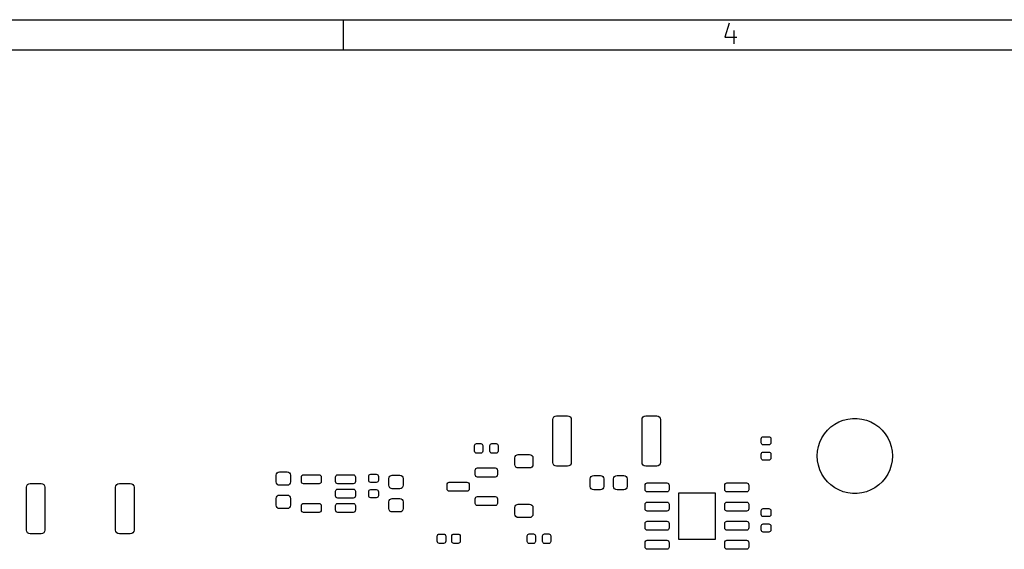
# Model space of a CAD drawing. Extents: x 0.4 to 10.6, y -8.1 to -0.4.
# Tile 12 of 13: x 5.5 to 8, y -1.8 to -0.4. Entities that reach past the tile are written whole.
import ezdxf

# ---------------------------------------------------------------- set-up
doc = ezdxf.new("R2010")
doc.units = 0
doc.header["$MEASUREMENT"] = 0
doc.layers.add('BLACK', color=7, linetype='CONTINUOUS')

msp = doc.modelspace()

# ---------------------------------------------------------------- linework, layer by layer
at = {"layer": 'BLACK', "linetype": 'CONTINUOUS'}
for p, q in [((0.3937, -0.3937), (10.6063, -0.3937)), ((6.29921, -0.47244), (6.29921, -0.3937)), ((7.30928, -0.40282), (7.2971, -0.43938)), ((7.32147, -0.42232), (7.32147, -0.45644)), ((7.2971, -0.43938), (7.32878, -0.43938)), ((0.47244, -0.47244), (10.5276, -0.47244)), ((6.84744, -1.43996), (6.84819, -1.43619)), ((6.84744, -1.55217), (6.84744, -1.43996)), ((6.84819, -1.43619), (6.85032, -1.433)), ((6.85032, -1.433), (6.85352, -1.43087)), ((6.85352, -1.43087), (6.85728, -1.43012)), ((6.85728, -1.43012), (6.88583, -1.43012)), ((6.88583, -1.43012), (6.88959, -1.43087)), ((6.88959, -1.43087), (6.89279, -1.433)), ((6.89279, -1.433), (6.89492, -1.43619)), ((6.89492, -1.43619), (6.89567, -1.43996)), ((6.89567, -1.43996), (6.89567, -1.55217)), ((7.08071, -1.43996), (7.08146, -1.43619)), ((7.08071, -1.55217), (7.08071, -1.43996)), ((7.08146, -1.43619), (7.08359, -1.433)), ((7.08359, -1.433), (7.08678, -1.43087)), ((7.08678, -1.43087), (7.09055, -1.43012)), ((7.09055, -1.43012), (7.11909, -1.43012)), ((7.11909, -1.43012), (7.12286, -1.43087)), ((7.12286, -1.43087), (7.12605, -1.433)), ((7.12605, -1.433), (7.12819, -1.43619)), ((7.12819, -1.43619), (7.12894, -1.43996)), ((7.12894, -1.43996), (7.12894, -1.55217)), ((7.59589, -1.44638), (7.60738, -1.44183)), ((7.60738, -1.44183), (7.61935, -1.43875)), ((7.61935, -1.43875), (7.63162, -1.4372)), ((7.63162, -1.4372), (7.64398, -1.4372)), ((7.64398, -1.4372), (7.65624, -1.43875)), ((7.65624, -1.43875), (7.66821, -1.44183)), ((7.66821, -1.44183), (7.6797, -1.44638)), ((7.55817, -1.47758), (7.56605, -1.46806)), ((7.56605, -1.46806), (7.57506, -1.4596)), ((7.57506, -1.4596), (7.58506, -1.45233)), ((7.58506, -1.45233), (7.59589, -1.44638)), ((7.6797, -1.44638), (7.69053, -1.45233)), ((7.69053, -1.45233), (7.70053, -1.4596)), ((7.70053, -1.4596), (7.70954, -1.46806)), ((7.70954, -1.46806), (7.71742, -1.47758)), ((7.39291, -1.49035), (7.39332, -1.48832)), ((7.39291, -1.50098), (7.39291, -1.49035)), ((7.39332, -1.48832), (7.39447, -1.4866)), ((7.39447, -1.4866), (7.39619, -1.48544)), ((7.39619, -1.48544), (7.39823, -1.48504)), ((7.39823, -1.48504), (7.4128, -1.48504)), ((7.4128, -1.48504), (7.41483, -1.48544)), ((7.41483, -1.48544), (7.41655, -1.4866)), ((7.41655, -1.4866), (7.41771, -1.48832)), ((7.41771, -1.48832), (7.41811, -1.49035)), ((7.41811, -1.49035), (7.41811, -1.50098)), ((7.54628, -1.4992), (7.55154, -1.48802)), ((7.55154, -1.48802), (7.55817, -1.47758)), ((7.71742, -1.47758), (7.72405, -1.48802)), ((7.72405, -1.48802), (7.72931, -1.4992)), ((6.64252, -1.50846), (6.64292, -1.50643)), ((6.64252, -1.52303), (6.64252, -1.50846)), ((6.64292, -1.50643), (6.64408, -1.50471)), ((6.64408, -1.50471), (6.6458, -1.50355)), ((6.6458, -1.50355), (6.64783, -1.50315)), ((6.64783, -1.50315), (6.65846, -1.50315)), ((6.65846, -1.50315), (6.6605, -1.50355)), ((6.6605, -1.50355), (6.66222, -1.50471)), ((6.66222, -1.50471), (6.66337, -1.50643)), ((6.66337, -1.50643), (6.66378, -1.50846)), ((6.66378, -1.50846), (6.66378, -1.52303)), ((6.68268, -1.50846), (6.68308, -1.50643)), ((6.68268, -1.52303), (6.68268, -1.50846)), ((6.68308, -1.50643), (6.68423, -1.50471)), ((6.68423, -1.50471), (6.68596, -1.50355)), ((6.68596, -1.50355), (6.68799, -1.50315)), ((6.68799, -1.50315), (6.69862, -1.50315)), ((6.69862, -1.50315), (6.70066, -1.50355)), ((6.70066, -1.50355), (6.70238, -1.50471)), ((6.70238, -1.50471), (6.70353, -1.50643)), ((6.70353, -1.50643), (6.70394, -1.50846)), ((6.70394, -1.50846), (6.70394, -1.52303)), ((7.39332, -1.50302), (7.39291, -1.50098)), ((7.39447, -1.50474), (7.39332, -1.50302)), ((7.39619, -1.50589), (7.39447, -1.50474)), ((7.39823, -1.5063), (7.39619, -1.50589)), ((7.4128, -1.5063), (7.39823, -1.5063)), ((7.41483, -1.50589), (7.4128, -1.5063)), ((7.41655, -1.50474), (7.41483, -1.50589)), ((7.41771, -1.50302), (7.41655, -1.50474)), ((7.41811, -1.50098), (7.41771, -1.50302)), ((7.54015, -1.5231), (7.54246, -1.51096)), ((7.54246, -1.51096), (7.54628, -1.4992)), ((7.72931, -1.4992), (7.73313, -1.51096)), ((7.73313, -1.51096), (7.73544, -1.5231)), ((6.64292, -1.52507), (6.64252, -1.52303)), ((6.64408, -1.52679), (6.64292, -1.52507)), ((6.6458, -1.52794), (6.64408, -1.52679)), ((6.64783, -1.52835), (6.6458, -1.52794)), ((6.65846, -1.52835), (6.64783, -1.52835)), ((6.6605, -1.52794), (6.65846, -1.52835)), ((6.66222, -1.52679), (6.6605, -1.52794)), ((6.66337, -1.52507), (6.66222, -1.52679)), ((6.66378, -1.52303), (6.66337, -1.52507)), ((6.68308, -1.52507), (6.68268, -1.52303)), ((6.68423, -1.52679), (6.68308, -1.52507)), ((6.68596, -1.52794), (6.68423, -1.52679)), ((6.68799, -1.52835), (6.68596, -1.52794)), ((6.69862, -1.52835), (6.68799, -1.52835)), ((6.70066, -1.52794), (6.69862, -1.52835)), ((6.70238, -1.52679), (6.70066, -1.52794)), ((6.70353, -1.52507), (6.70238, -1.52679)), ((6.70394, -1.52303), (6.70353, -1.52507)), ((6.74803, -1.54035), (6.74871, -1.53696)), ((6.74803, -1.55807), (6.74803, -1.54035)), ((6.74871, -1.53696), (6.75063, -1.53409)), ((6.75063, -1.53409), (6.7535, -1.53217)), ((6.7535, -1.53217), (6.75689, -1.5315)), ((6.75689, -1.5315), (6.78642, -1.5315)), ((6.78642, -1.5315), (6.78981, -1.53217)), ((6.78981, -1.53217), (6.79268, -1.53409)), ((6.79268, -1.53409), (6.7946, -1.53696)), ((6.7946, -1.53696), (6.79528, -1.54035)), ((6.79528, -1.54035), (6.79528, -1.55807)), ((7.39291, -1.53051), (7.39332, -1.52848)), ((7.39291, -1.54114), (7.39291, -1.53051)), ((7.39332, -1.54318), (7.39291, -1.54114)), ((7.39332, -1.52848), (7.39447, -1.52675)), ((7.39447, -1.5449), (7.39332, -1.54318)), ((7.39447, -1.52675), (7.39619, -1.5256)), ((7.39619, -1.54605), (7.39447, -1.5449)), ((7.39619, -1.5256), (7.39823, -1.5252)), ((7.39823, -1.54646), (7.39619, -1.54605)), ((7.39823, -1.5252), (7.4128, -1.5252)), ((7.4128, -1.5252), (7.41483, -1.5256)), ((7.41483, -1.54605), (7.4128, -1.54646)), ((7.41483, -1.5256), (7.41655, -1.52675)), ((7.41655, -1.5449), (7.41483, -1.54605)), ((7.41655, -1.52675), (7.41771, -1.52848)), ((7.41771, -1.54318), (7.41655, -1.5449)), ((7.41771, -1.52848), (7.41811, -1.53051)), ((7.41811, -1.54114), (7.41771, -1.54318)), ((7.41811, -1.53051), (7.41811, -1.54114)), ((7.53937, -1.53543), (7.54015, -1.5231)), ((7.54015, -1.54777), (7.53937, -1.53543)), ((7.73544, -1.5231), (7.73622, -1.53543)), ((7.73622, -1.53543), (7.73544, -1.54777)), ((6.64419, -1.57283), (6.64464, -1.57057)), ((6.64464, -1.57057), (6.64592, -1.56866)), ((6.64592, -1.56866), (6.64784, -1.56738)), ((6.64784, -1.56738), (6.6501, -1.56693)), ((6.6501, -1.56693), (6.69636, -1.56693)), ((6.69636, -1.56693), (6.69862, -1.56738)), ((6.69862, -1.56738), (6.70053, -1.56866)), ((6.70053, -1.56866), (6.70181, -1.57057)), ((6.70181, -1.57057), (6.70226, -1.57283)), ((6.74871, -1.56146), (6.74803, -1.55807)), ((6.75063, -1.56433), (6.74871, -1.56146)), ((6.7535, -1.56625), (6.75063, -1.56433)), ((6.75689, -1.56693), (6.7535, -1.56625)), ((6.78642, -1.56693), (6.75689, -1.56693)), ((6.78981, -1.56625), (6.78642, -1.56693)), ((6.79268, -1.56433), (6.78981, -1.56625)), ((6.7946, -1.56146), (6.79268, -1.56433)), ((6.79528, -1.55807), (6.7946, -1.56146)), ((6.84819, -1.55593), (6.84744, -1.55217)), ((6.85032, -1.55913), (6.84819, -1.55593)), ((6.85352, -1.56126), (6.85032, -1.55913)), ((6.85728, -1.56201), (6.85352, -1.56126)), ((6.88583, -1.56201), (6.85728, -1.56201)), ((6.88959, -1.56126), (6.88583, -1.56201)), ((6.89279, -1.55913), (6.88959, -1.56126)), ((6.89492, -1.55593), (6.89279, -1.55913)), ((6.89567, -1.55217), (6.89492, -1.55593)), ((7.08146, -1.55593), (7.08071, -1.55217)), ((7.08359, -1.55913), (7.08146, -1.55593)), ((7.08678, -1.56126), (7.08359, -1.55913)), ((7.09055, -1.56201), (7.08678, -1.56126)), ((7.11909, -1.56201), (7.09055, -1.56201)), ((7.12286, -1.56126), (7.11909, -1.56201)), ((7.12605, -1.55913), (7.12286, -1.56126)), ((7.12819, -1.55593), (7.12605, -1.55913)), ((7.12894, -1.55217), (7.12819, -1.55593)), ((7.4128, -1.54646), (7.39823, -1.54646)), ((7.54246, -1.55991), (7.54015, -1.54777)), ((7.54628, -1.57167), (7.54246, -1.55991)), ((7.55154, -1.58285), (7.54628, -1.57167)), ((7.72931, -1.57167), (7.72405, -1.58285)), ((7.73313, -1.55991), (7.72931, -1.57167)), ((7.73544, -1.54777), (7.73313, -1.55991)), ((6.12303, -1.58563), (6.12371, -1.58224)), ((6.12303, -1.60335), (6.12303, -1.58563)), ((6.12371, -1.58224), (6.12563, -1.57937)), ((6.12563, -1.57937), (6.1285, -1.57745)), ((6.1285, -1.57745), (6.13189, -1.57677)), ((6.13189, -1.57677), (6.15157, -1.57677)), ((6.15157, -1.57677), (6.15496, -1.57745)), ((6.15496, -1.57745), (6.15784, -1.57937)), ((6.15784, -1.57937), (6.15976, -1.58224)), ((6.15976, -1.58224), (6.16043, -1.58563)), ((6.16043, -1.58563), (6.16043, -1.60335)), ((6.18898, -1.59055), (6.18943, -1.58829)), ((6.18898, -1.60236), (6.18898, -1.59055)), ((6.18943, -1.58829), (6.19071, -1.58638)), ((6.19071, -1.58638), (6.19262, -1.5851)), ((6.19262, -1.5851), (6.19488, -1.58465)), ((6.19488, -1.58465), (6.23524, -1.58465)), ((6.23524, -1.58465), (6.2375, -1.5851)), ((6.2375, -1.5851), (6.23941, -1.58638)), ((6.23941, -1.58638), (6.24069, -1.58829)), ((6.24069, -1.58829), (6.24114, -1.59055)), ((6.24114, -1.59055), (6.24114, -1.60236)), ((6.27854, -1.59055), (6.27899, -1.58829)), ((6.27854, -1.60236), (6.27854, -1.59055)), ((6.27899, -1.58829), (6.28027, -1.58638)), ((6.28027, -1.58638), (6.28219, -1.5851)), ((6.28219, -1.5851), (6.28445, -1.58465)), ((6.28445, -1.58465), (6.3248, -1.58465)), ((6.3248, -1.58465), (6.32706, -1.5851)), ((6.32706, -1.5851), (6.32898, -1.58638)), ((6.32898, -1.58638), (6.33026, -1.58829)), ((6.33026, -1.58829), (6.33071, -1.59055)), ((6.33071, -1.59055), (6.33071, -1.60236)), ((6.36535, -1.58878), (6.36576, -1.58675)), ((6.36535, -1.59941), (6.36535, -1.58878)), ((6.36576, -1.58675), (6.36691, -1.58502)), ((6.36691, -1.58502), (6.36864, -1.58387)), ((6.36864, -1.58387), (6.37067, -1.58346)), ((6.37067, -1.58346), (6.38524, -1.58346)), ((6.38524, -1.58346), (6.38727, -1.58387)), ((6.38727, -1.58387), (6.38899, -1.58502)), ((6.38899, -1.58502), (6.39015, -1.58675)), ((6.39015, -1.58675), (6.39055, -1.58878)), ((6.39055, -1.58878), (6.39055, -1.59941)), ((6.41831, -1.59449), (6.41898, -1.5911)), ((6.41831, -1.6122), (6.41831, -1.59449)), ((6.41898, -1.5911), (6.4209, -1.58822)), ((6.4209, -1.58822), (6.42378, -1.5863)), ((6.42378, -1.5863), (6.42717, -1.58563)), ((6.42717, -1.58563), (6.44685, -1.58563)), ((6.44685, -1.58563), (6.45024, -1.5863)), ((6.45024, -1.5863), (6.45311, -1.58822)), ((6.45311, -1.58822), (6.45503, -1.5911)), ((6.45503, -1.5911), (6.45571, -1.59449)), ((6.45571, -1.59449), (6.45571, -1.6122)), ((6.64419, -1.58465), (6.64419, -1.57283)), ((6.64464, -1.58691), (6.64419, -1.58465)), ((6.64592, -1.58882), (6.64464, -1.58691)), ((6.64784, -1.5901), (6.64592, -1.58882)), ((6.6501, -1.59055), (6.64784, -1.5901)), ((6.69636, -1.59055), (6.6501, -1.59055)), ((6.69862, -1.5901), (6.69636, -1.59055)), ((6.70053, -1.58882), (6.69862, -1.5901)), ((6.70181, -1.58691), (6.70053, -1.58882)), ((6.70226, -1.58465), (6.70181, -1.58691)), ((6.70226, -1.57283), (6.70226, -1.58465)), ((6.94537, -1.59547), (6.94605, -1.59208)), ((6.94537, -1.61516), (6.94537, -1.59547)), ((6.94605, -1.59208), (6.94797, -1.58921)), ((6.94797, -1.58921), (6.95084, -1.58729)), ((6.95084, -1.58729), (6.95423, -1.58661)), ((6.95423, -1.58661), (6.97195, -1.58661)), ((6.97195, -1.58661), (6.97534, -1.58729)), ((6.97534, -1.58729), (6.97821, -1.58921)), ((6.97821, -1.58921), (6.98013, -1.59208)), ((6.98013, -1.59208), (6.98081, -1.59547)), ((6.98081, -1.59547), (6.98081, -1.61516)), ((7.0064, -1.59547), (7.00707, -1.59208)), ((7.0064, -1.61516), (7.0064, -1.59547)), ((7.00707, -1.59208), (7.00899, -1.58921)), ((7.00899, -1.58921), (7.01187, -1.58729)), ((7.01187, -1.58729), (7.01526, -1.58661)), ((7.01526, -1.58661), (7.03297, -1.58661)), ((7.03297, -1.58661), (7.03636, -1.58729)), ((7.03636, -1.58729), (7.03924, -1.58921)), ((7.03924, -1.58921), (7.04116, -1.59208)), ((7.04116, -1.59208), (7.04183, -1.59547)), ((7.04183, -1.59547), (7.04183, -1.61516)), ((7.55817, -1.59329), (7.55154, -1.58285)), ((7.56605, -1.60281), (7.55817, -1.59329)), ((7.71742, -1.59329), (7.70954, -1.60281)), ((7.72405, -1.58285), (7.71742, -1.59329)), ((5.46949, -1.61713), (5.47024, -1.61336)), ((5.46949, -1.72933), (5.46949, -1.61713)), ((5.47024, -1.61336), (5.47237, -1.61017)), ((5.47237, -1.61017), (5.47556, -1.60803)), ((5.47556, -1.60803), (5.47933, -1.60728)), ((5.47933, -1.60728), (5.50787, -1.60728)), ((5.50787, -1.60728), (5.51164, -1.60803)), ((5.51164, -1.60803), (5.51483, -1.61017)), ((5.51483, -1.61017), (5.51697, -1.61336)), ((5.51697, -1.61336), (5.51772, -1.61713)), ((5.51772, -1.61713), (5.51772, -1.72933)), ((5.70276, -1.61713), (5.70351, -1.61336)), ((5.70276, -1.72933), (5.70276, -1.61713)), ((5.70351, -1.61336), (5.70564, -1.61017)), ((5.70564, -1.61017), (5.70883, -1.60803)), ((5.70883, -1.60803), (5.7126, -1.60728)), ((5.7126, -1.60728), (5.74114, -1.60728)), ((5.74114, -1.60728), (5.74491, -1.60803)), ((5.74491, -1.60803), (5.7481, -1.61017)), ((5.7481, -1.61017), (5.75024, -1.61336)), ((5.75024, -1.61336), (5.75098, -1.61713)), ((5.75098, -1.61713), (5.75098, -1.72933)), ((6.12371, -1.60674), (6.12303, -1.60335)), ((6.12563, -1.60961), (6.12371, -1.60674)), ((6.1285, -1.61153), (6.12563, -1.60961)), ((6.13189, -1.6122), (6.1285, -1.61153)), ((6.15157, -1.6122), (6.13189, -1.6122)), ((6.15496, -1.61153), (6.15157, -1.6122)), ((6.15784, -1.60961), (6.15496, -1.61153)), ((6.15976, -1.60674), (6.15784, -1.60961)), ((6.16043, -1.60335), (6.15976, -1.60674)), ((6.18943, -1.60462), (6.18898, -1.60236)), ((6.19071, -1.60654), (6.18943, -1.60462)), ((6.19262, -1.60782), (6.19071, -1.60654)), ((6.19488, -1.60827), (6.19262, -1.60782)), ((6.23524, -1.60827), (6.19488, -1.60827)), ((6.2375, -1.60782), (6.23524, -1.60827)), ((6.23941, -1.60654), (6.2375, -1.60782)), ((6.24069, -1.60462), (6.23941, -1.60654)), ((6.24114, -1.60236), (6.24069, -1.60462)), ((6.27899, -1.60462), (6.27854, -1.60236)), ((6.28027, -1.60654), (6.27899, -1.60462)), ((6.28219, -1.60782), (6.28027, -1.60654)), ((6.28027, -1.62378), (6.28219, -1.6225)), ((6.28445, -1.60827), (6.28219, -1.60782)), ((6.28219, -1.6225), (6.28445, -1.62205)), ((6.3248, -1.60827), (6.28445, -1.60827)), ((6.28445, -1.62205), (6.3248, -1.62205)), ((6.32706, -1.60782), (6.3248, -1.60827)), ((6.3248, -1.62205), (6.32706, -1.6225)), ((6.32898, -1.60654), (6.32706, -1.60782)), ((6.32706, -1.6225), (6.32898, -1.62378)), ((6.33026, -1.60462), (6.32898, -1.60654)), ((6.33071, -1.60236), (6.33026, -1.60462)), ((6.36576, -1.60144), (6.36535, -1.59941)), ((6.36691, -1.60317), (6.36576, -1.60144)), ((6.36864, -1.60432), (6.36691, -1.60317)), ((6.37067, -1.60472), (6.36864, -1.60432)), ((6.36864, -1.62403), (6.37067, -1.62362)), ((6.38524, -1.60472), (6.37067, -1.60472)), ((6.37067, -1.62362), (6.38524, -1.62362)), ((6.38727, -1.60432), (6.38524, -1.60472)), ((6.38524, -1.62362), (6.38727, -1.62403)), ((6.38899, -1.60317), (6.38727, -1.60432)), ((6.39015, -1.60144), (6.38899, -1.60317)), ((6.39055, -1.59941), (6.39015, -1.60144)), ((6.41898, -1.61559), (6.41831, -1.6122)), ((6.4209, -1.61847), (6.41898, -1.61559)), ((6.42378, -1.62039), (6.4209, -1.61847)), ((6.42717, -1.62106), (6.42378, -1.62039)), ((6.44685, -1.62106), (6.42717, -1.62106)), ((6.45024, -1.62039), (6.44685, -1.62106)), ((6.45311, -1.61847), (6.45024, -1.62039)), ((6.45503, -1.61559), (6.45311, -1.61847)), ((6.45571, -1.6122), (6.45503, -1.61559)), ((6.57037, -1.61024), (6.57082, -1.60798)), ((6.57037, -1.62205), (6.57037, -1.61024)), ((6.57082, -1.62431), (6.57037, -1.62205)), ((6.57082, -1.60798), (6.5721, -1.60606)), ((6.5721, -1.60606), (6.57402, -1.60478)), ((6.57402, -1.60478), (6.57628, -1.60433)), ((6.57628, -1.60433), (6.62254, -1.60433)), ((6.62254, -1.60433), (6.6248, -1.60478)), ((6.6248, -1.60478), (6.62672, -1.60606)), ((6.62672, -1.60606), (6.628, -1.60798)), ((6.628, -1.60798), (6.62844, -1.61024)), ((6.62844, -1.62205), (6.628, -1.62431)), ((6.62844, -1.61024), (6.62844, -1.62205)), ((6.94605, -1.61855), (6.94537, -1.61516)), ((6.94797, -1.62142), (6.94605, -1.61855)), ((6.95084, -1.62334), (6.94797, -1.62142)), ((6.95423, -1.62402), (6.95084, -1.62334)), ((6.97534, -1.62334), (6.97195, -1.62402)), ((6.97821, -1.62142), (6.97534, -1.62334)), ((6.98013, -1.61855), (6.97821, -1.62142)), ((6.98081, -1.61516), (6.98013, -1.61855)), ((7.00707, -1.61855), (7.0064, -1.61516)), ((7.00899, -1.62142), (7.00707, -1.61855)), ((7.01187, -1.62334), (7.00899, -1.62142)), ((7.01526, -1.62402), (7.01187, -1.62334)), ((7.03636, -1.62334), (7.03297, -1.62402)), ((7.03924, -1.62142), (7.03636, -1.62334)), ((7.04116, -1.61855), (7.03924, -1.62142)), ((7.04183, -1.61516), (7.04116, -1.61855)), ((7.08858, -1.61201), (7.08903, -1.60975)), ((7.08858, -1.62382), (7.08858, -1.61201)), ((7.08903, -1.60975), (7.09031, -1.60783)), ((7.09031, -1.60783), (7.09223, -1.60655)), ((7.09223, -1.60655), (7.09449, -1.6061)), ((7.09449, -1.6061), (7.14567, -1.6061)), ((7.14567, -1.6061), (7.14793, -1.60655)), ((7.14793, -1.60655), (7.14985, -1.60783)), ((7.14985, -1.60783), (7.15113, -1.60975)), ((7.15113, -1.60975), (7.15157, -1.61201)), ((7.15157, -1.61201), (7.15157, -1.62382)), ((7.29724, -1.61201), (7.29769, -1.60975)), ((7.29724, -1.62382), (7.29724, -1.61201)), ((7.29769, -1.60975), (7.29897, -1.60783)), ((7.29897, -1.60783), (7.30089, -1.60655)), ((7.30089, -1.60655), (7.30315, -1.6061)), ((7.30315, -1.6061), (7.35433, -1.6061)), ((7.35433, -1.6061), (7.35659, -1.60655)), ((7.35659, -1.60655), (7.35851, -1.60783)), ((7.35851, -1.60783), (7.35979, -1.60975)), ((7.35979, -1.60975), (7.36024, -1.61201)), ((7.36024, -1.61201), (7.36024, -1.62382)), ((7.57506, -1.61127), (7.56605, -1.60281)), ((7.58506, -1.61854), (7.57506, -1.61127)), ((7.59589, -1.62449), (7.58506, -1.61854)), ((7.69053, -1.61854), (7.6797, -1.62449)), ((7.70053, -1.61127), (7.69053, -1.61854)), ((7.70954, -1.60281), (7.70053, -1.61127)), ((6.12303, -1.64665), (6.12371, -1.64326)), ((6.12303, -1.66437), (6.12303, -1.64665)), ((6.12371, -1.64326), (6.12563, -1.64039)), ((6.12563, -1.64039), (6.1285, -1.63847)), ((6.1285, -1.63847), (6.13189, -1.6378)), ((6.13189, -1.6378), (6.15157, -1.6378)), ((6.15157, -1.6378), (6.15496, -1.63847)), ((6.15496, -1.63847), (6.15784, -1.64039)), ((6.15784, -1.64039), (6.15976, -1.64326)), ((6.15976, -1.64326), (6.16043, -1.64665)), ((6.16043, -1.64665), (6.16043, -1.66437)), ((6.27854, -1.62795), (6.27899, -1.62569)), ((6.27854, -1.63976), (6.27854, -1.62795)), ((6.27899, -1.64202), (6.27854, -1.63976)), ((6.27899, -1.62569), (6.28027, -1.62378)), ((6.28027, -1.64394), (6.27899, -1.64202)), ((6.28219, -1.64522), (6.28027, -1.64394)), ((6.28445, -1.64567), (6.28219, -1.64522)), ((6.3248, -1.64567), (6.28445, -1.64567)), ((6.32706, -1.64522), (6.3248, -1.64567)), ((6.32898, -1.64394), (6.32706, -1.64522)), ((6.32898, -1.62378), (6.33026, -1.62569)), ((6.33026, -1.64202), (6.32898, -1.64394)), ((6.33026, -1.62569), (6.33071, -1.62795)), ((6.33071, -1.63976), (6.33026, -1.64202)), ((6.33071, -1.62795), (6.33071, -1.63976)), ((6.36535, -1.62894), (6.36576, -1.6269)), ((6.36535, -1.63957), (6.36535, -1.62894)), ((6.36576, -1.6416), (6.36535, -1.63957)), ((6.36576, -1.6269), (6.36691, -1.62518)), ((6.36691, -1.64333), (6.36576, -1.6416)), ((6.36691, -1.62518), (6.36864, -1.62403)), ((6.36864, -1.64448), (6.36691, -1.64333)), ((6.37067, -1.64488), (6.36864, -1.64448)), ((6.38524, -1.64488), (6.37067, -1.64488)), ((6.38727, -1.64448), (6.38524, -1.64488)), ((6.38727, -1.62403), (6.38899, -1.62518)), ((6.38899, -1.64333), (6.38727, -1.64448)), ((6.38899, -1.62518), (6.39015, -1.6269)), ((6.39015, -1.6416), (6.38899, -1.64333)), ((6.39015, -1.6269), (6.39055, -1.62894)), ((6.39055, -1.63957), (6.39015, -1.6416)), ((6.39055, -1.62894), (6.39055, -1.63957)), ((6.41898, -1.65212), (6.4209, -1.64925)), ((6.4209, -1.64925), (6.42378, -1.64733)), ((6.42378, -1.64733), (6.42717, -1.64665)), ((6.42717, -1.64665), (6.44685, -1.64665)), ((6.44685, -1.64665), (6.45024, -1.64733)), ((6.45024, -1.64733), (6.45311, -1.64925)), ((6.45311, -1.64925), (6.45503, -1.65212)), ((6.5721, -1.62622), (6.57082, -1.62431)), ((6.57402, -1.6275), (6.5721, -1.62622)), ((6.57628, -1.62795), (6.57402, -1.6275)), ((6.62254, -1.62795), (6.57628, -1.62795)), ((6.6248, -1.6275), (6.62254, -1.62795)), ((6.62672, -1.62622), (6.6248, -1.6275)), ((6.628, -1.62431), (6.62672, -1.62622)), ((6.64419, -1.64764), (6.64464, -1.64538)), ((6.64419, -1.65945), (6.64419, -1.64764)), ((6.64464, -1.64538), (6.64592, -1.64346)), ((6.64592, -1.64346), (6.64784, -1.64218)), ((6.64784, -1.64218), (6.6501, -1.64173)), ((6.6501, -1.64173), (6.69636, -1.64173)), ((6.69636, -1.64173), (6.69862, -1.64218)), ((6.69862, -1.64218), (6.70053, -1.64346)), ((6.70053, -1.64346), (6.70181, -1.64538)), ((6.70181, -1.64538), (6.70226, -1.64764)), ((6.70226, -1.64764), (6.70226, -1.65945)), ((6.97195, -1.62402), (6.95423, -1.62402)), ((7.03297, -1.62402), (7.01526, -1.62402)), ((7.08903, -1.62608), (7.08858, -1.62382)), ((7.09031, -1.62799), (7.08903, -1.62608)), ((7.09223, -1.62927), (7.09031, -1.62799)), ((7.09449, -1.62972), (7.09223, -1.62927)), ((7.14567, -1.62972), (7.09449, -1.62972)), ((7.14793, -1.62927), (7.14567, -1.62972)), ((7.14985, -1.62799), (7.14793, -1.62927)), ((7.15113, -1.62608), (7.14985, -1.62799)), ((7.15157, -1.62382), (7.15113, -1.62608)), ((7.17697, -1.75394), (7.17697, -1.63189)), ((7.17697, -1.63189), (7.27185, -1.63189)), ((7.27185, -1.63189), (7.27185, -1.75394)), ((7.29769, -1.62608), (7.29724, -1.62382)), ((7.29897, -1.62799), (7.29769, -1.62608)), ((7.30089, -1.62927), (7.29897, -1.62799)), ((7.30315, -1.62972), (7.30089, -1.62927)), ((7.35433, -1.62972), (7.30315, -1.62972)), ((7.35659, -1.62927), (7.35433, -1.62972)), ((7.35851, -1.62799), (7.35659, -1.62927)), ((7.35979, -1.62608), (7.35851, -1.62799)), ((7.36024, -1.62382), (7.35979, -1.62608)), ((7.60738, -1.62904), (7.59589, -1.62449)), ((7.61935, -1.63211), (7.60738, -1.62904)), ((7.63162, -1.63366), (7.61935, -1.63211)), ((7.64398, -1.63366), (7.63162, -1.63366)), ((7.65624, -1.63211), (7.64398, -1.63366)), ((7.66821, -1.62904), (7.65624, -1.63211)), ((7.6797, -1.62449), (7.66821, -1.62904)), ((6.12371, -1.66776), (6.12303, -1.66437)), ((6.12563, -1.67063), (6.12371, -1.66776)), ((6.1285, -1.67255), (6.12563, -1.67063)), ((6.13189, -1.67323), (6.1285, -1.67255)), ((6.15157, -1.67323), (6.13189, -1.67323)), ((6.15496, -1.67255), (6.15157, -1.67323)), ((6.15784, -1.67063), (6.15496, -1.67255)), ((6.15976, -1.66776), (6.15784, -1.67063)), ((6.16043, -1.66437), (6.15976, -1.66776)), ((6.18898, -1.66535), (6.18943, -1.66309)), ((6.18898, -1.67717), (6.18898, -1.66535)), ((6.18943, -1.66309), (6.19071, -1.66118)), ((6.19071, -1.66118), (6.19262, -1.6599)), ((6.19262, -1.6599), (6.19488, -1.65945)), ((6.19488, -1.65945), (6.23524, -1.65945)), ((6.23524, -1.65945), (6.2375, -1.6599)), ((6.2375, -1.6599), (6.23941, -1.66118)), ((6.23941, -1.66118), (6.24069, -1.66309)), ((6.24069, -1.66309), (6.24114, -1.66535)), ((6.24114, -1.66535), (6.24114, -1.67717)), ((6.27854, -1.66535), (6.27899, -1.66309)), ((6.27854, -1.67717), (6.27854, -1.66535)), ((6.27899, -1.66309), (6.28027, -1.66118)), ((6.28027, -1.66118), (6.28219, -1.6599)), ((6.28219, -1.6599), (6.28445, -1.65945)), ((6.28445, -1.65945), (6.3248, -1.65945)), ((6.3248, -1.65945), (6.32706, -1.6599)), ((6.32706, -1.6599), (6.32898, -1.66118)), ((6.32898, -1.66118), (6.33026, -1.66309)), ((6.33026, -1.66309), (6.33071, -1.66535)), ((6.33071, -1.66535), (6.33071, -1.67717)), ((6.41831, -1.65551), (6.41898, -1.65212)), ((6.41831, -1.67323), (6.41831, -1.65551)), ((6.41898, -1.67662), (6.41831, -1.67323)), ((6.45503, -1.65212), (6.45571, -1.65551)), ((6.45571, -1.67323), (6.45503, -1.67662)), ((6.45571, -1.65551), (6.45571, -1.67323)), ((6.64464, -1.66171), (6.64419, -1.65945)), ((6.64592, -1.66362), (6.64464, -1.66171)), ((6.64784, -1.6649), (6.64592, -1.66362)), ((6.6501, -1.66535), (6.64784, -1.6649)), ((6.69636, -1.66535), (6.6501, -1.66535)), ((6.69862, -1.6649), (6.69636, -1.66535)), ((6.70053, -1.66362), (6.69862, -1.6649)), ((6.70181, -1.66171), (6.70053, -1.66362)), ((6.70226, -1.65945), (6.70181, -1.66171)), ((6.74803, -1.67028), (6.74871, -1.66689)), ((6.74803, -1.68799), (6.74803, -1.67028)), ((6.74871, -1.66689), (6.75063, -1.66401)), ((6.75063, -1.66401), (6.7535, -1.66209)), ((6.7535, -1.66209), (6.75689, -1.66142)), ((6.75689, -1.66142), (6.78642, -1.66142)), ((6.78642, -1.66142), (6.78981, -1.66209)), ((6.78981, -1.66209), (6.79268, -1.66401)), ((6.79268, -1.66401), (6.7946, -1.66689)), ((6.7946, -1.66689), (6.79528, -1.67028)), ((6.79528, -1.67028), (6.79528, -1.68799)), ((7.08858, -1.66201), (7.08903, -1.65975)), ((7.08858, -1.67382), (7.08858, -1.66201)), ((7.08903, -1.67608), (7.08858, -1.67382)), ((7.08903, -1.65975), (7.09031, -1.65783)), ((7.09031, -1.65783), (7.09223, -1.65655)), ((7.09223, -1.65655), (7.09449, -1.6561)), ((7.09449, -1.6561), (7.14567, -1.6561)), ((7.14567, -1.6561), (7.14793, -1.65655)), ((7.14793, -1.65655), (7.14985, -1.65783)), ((7.14985, -1.65783), (7.15113, -1.65975)), ((7.15113, -1.65975), (7.15157, -1.66201)), ((7.15157, -1.67382), (7.15113, -1.67608)), ((7.15157, -1.66201), (7.15157, -1.67382)), ((7.29724, -1.66201), (7.29769, -1.65975)), ((7.29724, -1.67382), (7.29724, -1.66201)), ((7.29769, -1.67608), (7.29724, -1.67382)), ((7.29769, -1.65975), (7.29897, -1.65783)), ((7.29897, -1.65783), (7.30089, -1.65655)), ((7.30089, -1.65655), (7.30315, -1.6561)), ((7.30315, -1.6561), (7.35433, -1.6561)), ((7.35433, -1.6561), (7.35659, -1.65655)), ((7.35659, -1.65655), (7.35851, -1.65783)), ((7.35851, -1.65783), (7.35979, -1.65975)), ((7.35979, -1.65975), (7.36024, -1.66201)), ((7.36024, -1.67382), (7.35979, -1.67608)), ((7.36024, -1.66201), (7.36024, -1.67382)), ((7.39332, -1.67631), (7.39447, -1.67459)), ((7.39447, -1.67459), (7.39619, -1.67344)), ((7.39619, -1.67344), (7.39823, -1.67303)), ((7.39823, -1.67303), (7.4128, -1.67303)), ((7.4128, -1.67303), (7.41483, -1.67344)), ((7.41483, -1.67344), (7.41655, -1.67459)), ((7.41655, -1.67459), (7.41771, -1.67631)), ((6.18943, -1.67943), (6.18898, -1.67717)), ((6.19071, -1.68134), (6.18943, -1.67943)), ((6.19262, -1.68262), (6.19071, -1.68134)), ((6.19488, -1.68307), (6.19262, -1.68262)), ((6.23524, -1.68307), (6.19488, -1.68307)), ((6.2375, -1.68262), (6.23524, -1.68307)), ((6.23941, -1.68134), (6.2375, -1.68262)), ((6.24069, -1.67943), (6.23941, -1.68134)), ((6.24114, -1.67717), (6.24069, -1.67943)), ((6.27899, -1.67943), (6.27854, -1.67717)), ((6.28027, -1.68134), (6.27899, -1.67943)), ((6.28219, -1.68262), (6.28027, -1.68134)), ((6.28445, -1.68307), (6.28219, -1.68262)), ((6.3248, -1.68307), (6.28445, -1.68307)), ((6.32706, -1.68262), (6.3248, -1.68307)), ((6.32898, -1.68134), (6.32706, -1.68262)), ((6.33026, -1.67943), (6.32898, -1.68134)), ((6.33071, -1.67717), (6.33026, -1.67943)), ((6.4209, -1.67949), (6.41898, -1.67662)), ((6.42378, -1.68141), (6.4209, -1.67949)), ((6.42717, -1.68209), (6.42378, -1.68141)), ((6.44685, -1.68209), (6.42717, -1.68209)), ((6.45024, -1.68141), (6.44685, -1.68209)), ((6.45311, -1.67949), (6.45024, -1.68141)), ((6.45503, -1.67662), (6.45311, -1.67949)), ((6.74871, -1.69138), (6.74803, -1.68799)), ((6.75063, -1.69426), (6.74871, -1.69138)), ((6.7535, -1.69618), (6.75063, -1.69426)), ((6.75689, -1.69685), (6.7535, -1.69618)), ((6.78642, -1.69685), (6.75689, -1.69685)), ((6.78981, -1.69618), (6.78642, -1.69685)), ((6.79268, -1.69426), (6.78981, -1.69618)), ((6.7946, -1.69138), (6.79268, -1.69426)), ((6.79528, -1.68799), (6.7946, -1.69138)), ((7.09031, -1.67799), (7.08903, -1.67608)), ((7.09223, -1.67927), (7.09031, -1.67799)), ((7.09449, -1.67972), (7.09223, -1.67927)), ((7.14567, -1.67972), (7.09449, -1.67972)), ((7.14793, -1.67927), (7.14567, -1.67972)), ((7.14985, -1.67799), (7.14793, -1.67927)), ((7.15113, -1.67608), (7.14985, -1.67799)), ((7.29897, -1.67799), (7.29769, -1.67608)), ((7.30089, -1.67927), (7.29897, -1.67799)), ((7.30315, -1.67972), (7.30089, -1.67927)), ((7.35433, -1.67972), (7.30315, -1.67972)), ((7.35659, -1.67927), (7.35433, -1.67972)), ((7.35851, -1.67799), (7.35659, -1.67927)), ((7.35979, -1.67608), (7.35851, -1.67799)), ((7.39291, -1.67835), (7.39332, -1.67631)), ((7.39291, -1.68898), (7.39291, -1.67835)), ((7.39332, -1.69101), (7.39291, -1.68898)), ((7.39447, -1.69273), (7.39332, -1.69101)), ((7.39619, -1.69389), (7.39447, -1.69273)), ((7.39823, -1.69429), (7.39619, -1.69389)), ((7.4128, -1.69429), (7.39823, -1.69429)), ((7.41483, -1.69389), (7.4128, -1.69429)), ((7.41655, -1.69273), (7.41483, -1.69389)), ((7.41771, -1.69101), (7.41655, -1.69273)), ((7.41771, -1.67631), (7.41811, -1.67835)), ((7.41811, -1.68898), (7.41771, -1.69101)), ((7.41811, -1.67835), (7.41811, -1.68898)), ((7.08858, -1.71201), (7.08903, -1.70975)), ((7.08858, -1.72382), (7.08858, -1.71201)), ((7.08903, -1.72608), (7.08858, -1.72382)), ((7.08903, -1.70975), (7.09031, -1.70783)), ((7.09031, -1.72799), (7.08903, -1.72608)), ((7.09031, -1.70783), (7.09223, -1.70655)), ((7.09223, -1.70655), (7.09449, -1.7061)), ((7.09449, -1.7061), (7.14567, -1.7061)), ((7.14567, -1.7061), (7.14793, -1.70655)), ((7.14793, -1.70655), (7.14985, -1.70783)), ((7.14985, -1.70783), (7.15113, -1.70975)), ((7.15113, -1.72608), (7.14985, -1.72799)), ((7.15113, -1.70975), (7.15157, -1.71201)), ((7.15157, -1.72382), (7.15113, -1.72608)), ((7.15157, -1.71201), (7.15157, -1.72382)), ((7.29724, -1.71201), (7.29769, -1.70975)), ((7.29724, -1.72382), (7.29724, -1.71201)), ((7.29769, -1.72608), (7.29724, -1.72382)), ((7.29769, -1.70975), (7.29897, -1.70783)), ((7.29897, -1.72799), (7.29769, -1.72608)), ((7.29897, -1.70783), (7.30089, -1.70655)), ((7.30089, -1.70655), (7.30315, -1.7061)), ((7.30315, -1.7061), (7.35433, -1.7061)), ((7.35433, -1.7061), (7.35659, -1.70655)), ((7.35659, -1.70655), (7.35851, -1.70783)), ((7.35851, -1.70783), (7.35979, -1.70975)), ((7.35979, -1.72608), (7.35851, -1.72799)), ((7.35979, -1.70975), (7.36024, -1.71201)), ((7.36024, -1.72382), (7.35979, -1.72608)), ((7.36024, -1.71201), (7.36024, -1.72382)), ((7.39291, -1.7185), (7.39332, -1.71647)), ((7.39291, -1.72913), (7.39291, -1.7185)), ((7.39332, -1.71647), (7.39447, -1.71475)), ((7.39447, -1.71475), (7.39619, -1.71359)), ((7.39619, -1.71359), (7.39823, -1.71319)), ((7.39823, -1.71319), (7.4128, -1.71319)), ((7.4128, -1.71319), (7.41483, -1.71359)), ((7.41483, -1.71359), (7.41655, -1.71475)), ((7.41655, -1.71475), (7.41771, -1.71647)), ((7.41771, -1.71647), (7.41811, -1.7185)), ((7.41811, -1.7185), (7.41811, -1.72913)), ((5.47024, -1.7331), (5.46949, -1.72933)), ((5.47237, -1.73629), (5.47024, -1.7331)), ((5.47556, -1.73842), (5.47237, -1.73629)), ((5.47933, -1.73917), (5.47556, -1.73842)), ((5.50787, -1.73917), (5.47933, -1.73917)), ((5.51164, -1.73842), (5.50787, -1.73917)), ((5.51483, -1.73629), (5.51164, -1.73842)), ((5.51697, -1.7331), (5.51483, -1.73629)), ((5.51772, -1.72933), (5.51697, -1.7331)), ((5.70351, -1.7331), (5.70276, -1.72933)), ((5.70564, -1.73629), (5.70351, -1.7331)), ((5.70883, -1.73842), (5.70564, -1.73629)), ((5.7126, -1.73917), (5.70883, -1.73842)), ((5.74114, -1.73917), (5.7126, -1.73917)), ((5.74491, -1.73842), (5.74114, -1.73917)), ((5.7481, -1.73629), (5.74491, -1.73842)), ((5.75024, -1.7331), (5.7481, -1.73629)), ((5.75098, -1.72933), (5.75024, -1.7331)), ((6.54488, -1.74528), (6.5453, -1.74317)), ((6.54488, -1.75866), (6.54488, -1.74528)), ((6.5453, -1.74317), (6.5465, -1.74138)), ((6.5465, -1.74138), (6.54828, -1.74018)), ((6.54828, -1.74018), (6.55039, -1.73976)), ((6.55039, -1.73976), (6.56142, -1.73976)), ((6.56142, -1.73976), (6.56353, -1.74018)), ((6.56353, -1.74018), (6.56531, -1.74138)), ((6.56531, -1.74138), (6.56651, -1.74317)), ((6.56651, -1.74317), (6.56693, -1.74528)), ((6.56693, -1.74528), (6.56693, -1.75866)), ((6.58268, -1.74528), (6.5831, -1.74317)), ((6.58268, -1.75866), (6.58268, -1.74528)), ((6.5831, -1.74317), (6.58429, -1.74138)), ((6.58429, -1.74138), (6.58608, -1.74018)), ((6.58608, -1.74018), (6.58819, -1.73976)), ((6.58819, -1.73976), (6.59921, -1.73976)), ((6.59921, -1.73976), (6.60132, -1.74018)), ((6.60132, -1.74018), (6.60311, -1.74138)), ((6.60311, -1.74138), (6.6043, -1.74317)), ((6.6043, -1.74317), (6.60472, -1.74528)), ((6.60472, -1.74528), (6.60472, -1.75866)), ((6.78031, -1.74469), (6.78072, -1.74265)), ((6.78031, -1.75925), (6.78031, -1.74469)), ((6.78072, -1.74265), (6.78187, -1.74093)), ((6.78187, -1.74093), (6.7836, -1.73977)), ((6.7836, -1.73977), (6.78563, -1.73937)), ((6.78563, -1.73937), (6.79626, -1.73937)), ((6.79626, -1.73937), (6.79829, -1.73977)), ((6.79829, -1.73977), (6.80002, -1.74093)), ((6.80002, -1.74093), (6.80117, -1.74265)), ((6.80117, -1.74265), (6.80157, -1.74469)), ((6.80157, -1.74469), (6.80157, -1.75925)), ((6.82047, -1.74469), (6.82088, -1.74265)), ((6.82047, -1.75925), (6.82047, -1.74469)), ((6.82088, -1.74265), (6.82203, -1.74093)), ((6.82203, -1.74093), (6.82375, -1.73977)), ((6.82375, -1.73977), (6.82579, -1.73937)), ((6.82579, -1.73937), (6.83642, -1.73937)), ((6.83642, -1.73937), (6.83845, -1.73977)), ((6.83845, -1.73977), (6.84018, -1.74093)), ((6.84018, -1.74093), (6.84133, -1.74265)), ((6.84133, -1.74265), (6.84173, -1.74469)), ((6.84173, -1.74469), (6.84173, -1.75925)), ((7.09223, -1.72927), (7.09031, -1.72799)), ((7.09449, -1.72972), (7.09223, -1.72927)), ((7.14567, -1.72972), (7.09449, -1.72972)), ((7.14793, -1.72927), (7.14567, -1.72972)), ((7.14985, -1.72799), (7.14793, -1.72927)), ((7.30089, -1.72927), (7.29897, -1.72799)), ((7.30315, -1.72972), (7.30089, -1.72927)), ((7.35433, -1.72972), (7.30315, -1.72972)), ((7.35659, -1.72927), (7.35433, -1.72972)), ((7.35851, -1.72799), (7.35659, -1.72927)), ((7.39332, -1.73117), (7.39291, -1.72913)), ((7.39447, -1.73289), (7.39332, -1.73117)), ((7.39619, -1.73404), (7.39447, -1.73289)), ((7.39823, -1.73445), (7.39619, -1.73404)), ((7.4128, -1.73445), (7.39823, -1.73445)), ((7.41483, -1.73404), (7.4128, -1.73445)), ((7.41655, -1.73289), (7.41483, -1.73404)), ((7.41771, -1.73117), (7.41655, -1.73289)), ((7.41811, -1.72913), (7.41771, -1.73117)), ((6.5453, -1.76077), (6.54488, -1.75866)), ((6.5465, -1.76256), (6.5453, -1.76077)), ((6.54828, -1.76375), (6.5465, -1.76256)), ((6.55039, -1.76417), (6.54828, -1.76375)), ((6.56142, -1.76417), (6.55039, -1.76417)), ((6.56353, -1.76375), (6.56142, -1.76417)), ((6.56531, -1.76256), (6.56353, -1.76375)), ((6.56651, -1.76077), (6.56531, -1.76256)), ((6.56693, -1.75866), (6.56651, -1.76077)), ((6.5831, -1.76077), (6.58268, -1.75866)), ((6.58429, -1.76256), (6.5831, -1.76077)), ((6.58608, -1.76375), (6.58429, -1.76256)), ((6.58819, -1.76417), (6.58608, -1.76375)), ((6.59921, -1.76417), (6.58819, -1.76417)), ((6.60132, -1.76375), (6.59921, -1.76417)), ((6.60311, -1.76256), (6.60132, -1.76375)), ((6.6043, -1.76077), (6.60311, -1.76256)), ((6.60472, -1.75866), (6.6043, -1.76077)), ((6.78072, -1.76129), (6.78031, -1.75925)), ((6.78187, -1.76301), (6.78072, -1.76129)), ((6.7836, -1.76416), (6.78187, -1.76301)), ((6.78563, -1.76457), (6.7836, -1.76416)), ((6.79626, -1.76457), (6.78563, -1.76457)), ((6.79829, -1.76416), (6.79626, -1.76457)), ((6.80002, -1.76301), (6.79829, -1.76416)), ((6.80117, -1.76129), (6.80002, -1.76301)), ((6.80157, -1.75925), (6.80117, -1.76129)), ((6.82088, -1.76129), (6.82047, -1.75925)), ((6.82203, -1.76301), (6.82088, -1.76129)), ((6.82375, -1.76416), (6.82203, -1.76301)), ((6.82579, -1.76457), (6.82375, -1.76416)), ((6.83642, -1.76457), (6.82579, -1.76457)), ((6.83845, -1.76416), (6.83642, -1.76457)), ((6.84018, -1.76301), (6.83845, -1.76416)), ((6.84133, -1.76129), (6.84018, -1.76301)), ((6.84173, -1.75925), (6.84133, -1.76129)), ((7.08858, -1.76201), (7.08903, -1.75975)), ((7.08858, -1.77382), (7.08858, -1.76201)), ((7.08903, -1.77608), (7.08858, -1.77382)), ((7.08903, -1.75975), (7.09031, -1.75783)), ((7.09031, -1.77799), (7.08903, -1.77608)), ((7.09031, -1.75783), (7.09223, -1.75655)), ((7.09223, -1.77927), (7.09031, -1.77799)), ((7.09223, -1.75655), (7.09449, -1.7561)), ((7.09449, -1.7561), (7.14567, -1.7561)), ((7.14567, -1.7561), (7.14793, -1.75655)), ((7.14793, -1.75655), (7.14985, -1.75783)), ((7.14985, -1.77799), (7.14793, -1.77927)), ((7.14985, -1.75783), (7.15113, -1.75975)), ((7.15113, -1.77608), (7.14985, -1.77799)), ((7.15113, -1.75975), (7.15157, -1.76201)), ((7.15157, -1.77382), (7.15113, -1.77608)), ((7.15157, -1.76201), (7.15157, -1.77382)), ((7.27185, -1.75394), (7.17697, -1.75394)), ((7.29724, -1.76201), (7.29769, -1.75975)), ((7.29724, -1.77382), (7.29724, -1.76201)), ((7.29769, -1.77608), (7.29724, -1.77382)), ((7.29769, -1.75975), (7.29897, -1.75783)), ((7.29897, -1.77799), (7.29769, -1.77608)), ((7.29897, -1.75783), (7.30089, -1.75655)), ((7.30089, -1.77927), (7.29897, -1.77799)), ((7.30089, -1.75655), (7.30315, -1.7561)), ((7.30315, -1.7561), (7.35433, -1.7561)), ((7.35433, -1.7561), (7.35659, -1.75655)), ((7.35659, -1.75655), (7.35851, -1.75783)), ((7.35851, -1.77799), (7.35659, -1.77927)), ((7.35851, -1.75783), (7.35979, -1.75975)), ((7.35979, -1.77608), (7.35851, -1.77799)), ((7.35979, -1.75975), (7.36024, -1.76201)), ((7.36024, -1.77382), (7.35979, -1.77608)), ((7.36024, -1.76201), (7.36024, -1.77382)), ((7.09449, -1.77972), (7.09223, -1.77927)), ((7.14567, -1.77972), (7.09449, -1.77972)), ((7.14793, -1.77927), (7.14567, -1.77972)), ((7.30315, -1.77972), (7.30089, -1.77927)), ((7.35433, -1.77972), (7.30315, -1.77972)), ((7.35659, -1.77927), (7.35433, -1.77972))]:
    msp.add_line(p, q, dxfattribs=at)

doc.saveas('drawing.dxf')
